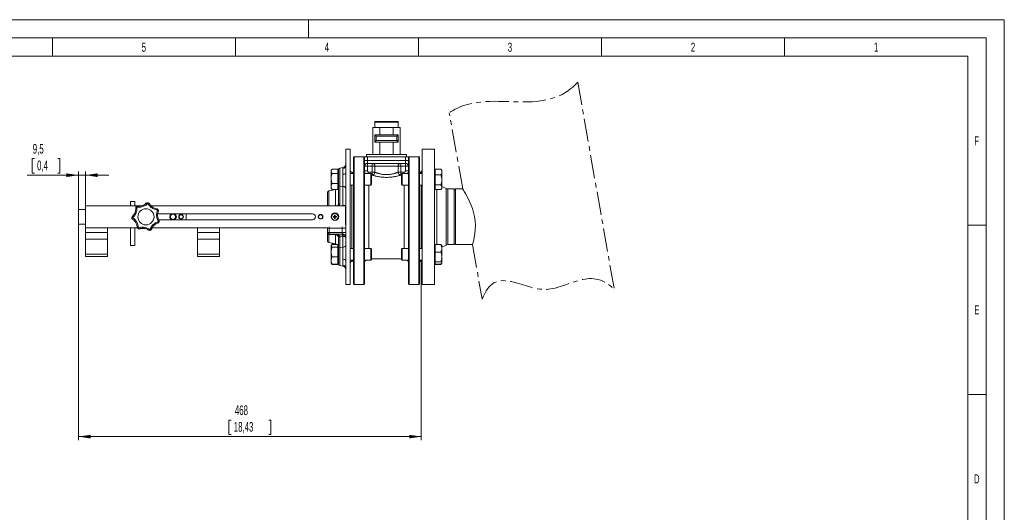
# Model space of a CAD drawing. Header units: millimetres. Extents: x 0 to 420, y 0 to 297.
# Tile 5 of 5: x 151 to 420, y 162 to 297. Entities that reach past the tile are written whole.
import ezdxf

# ---------------------------------------------------------------- set-up
doc = ezdxf.new("R2010")
doc.units = ezdxf.units.MM
doc.linetypes.add('CENTER', pattern=[10.16, 6.35, -1.27, 1.27, -1.27])
doc.styles.add('SLDTEXTSTYLE0', font='TXT', dxfattribs={"width": 0.638186})
doc.styles.add('SLDTEXTSTYLE1', font='TXT', dxfattribs={"width": 0.605})
doc.dimstyles.new('SLDDIMSTYLE2', dxfattribs={"dimtxt": 2.568319, "dimasz": 3.3, "dimexe": 0, "dimexo": 0.0625, "dimgap": 0.64208, "dimtad": 1, "dimdec": 1, "dimlfac": 5, "dimrnd": 1e-09, "dimzin": 12, "dimdsep": 46, "dimtxsty": 'SLDTEXTSTYLE1', "dimsah": 1, "dimcen": 0.09, "dimadec": 0, "dimazin": 3, "dimtfac": 1, "dimtdec": 1, "dimtofl": 0, "dimtmove": 0, "dimatfit": 3, "dimfxl": 0, "dimfrac": 2, "dimtolj": 1, "dimtzin": 12, "dimarcsym": 0})
doc.dimstyles.new('SLDDIMSTYLE3', dxfattribs={"dimtxt": 2.568319, "dimasz": 3.3, "dimexe": 0, "dimexo": 0.0625, "dimgap": 0.64208, "dimtad": 1, "dimdec": 1, "dimlfac": 5, "dimrnd": 1e-09, "dimzin": 12, "dimdsep": 46, "dimtxsty": 'SLDTEXTSTYLE1', "dimsah": 1, "dimcen": 0.09, "dimadec": 0, "dimazin": 3, "dimtfac": 1, "dimtdec": 1, "dimtmove": 0, "dimatfit": 0, "dimfxl": 0, "dimfrac": 2, "dimtolj": 1, "dimtzin": 12, "dimarcsym": 0})

# ---------------------------------------------------------------- blocks, each defined once
blk = doc.blocks.new('_D_3')
at = {"color": 7, "linetype": 'Continuous', "lineweight": 0}
for p, q in [((167.16, 241.16), (167.16, 182.12)), ((260.76, 230.66), (260.76, 182.12)), ((208.82, 187.66), (208.23, 187.66)), ((208.23, 187.66), (208.23, 183.71)), ((219.11, 187.66), (219.69, 187.66)), ((219.69, 187.66), (219.69, 183.71)), ((260.76, 183.12), (167.16, 183.12)), ((208.23, 183.71), (208.82, 183.71)), ((219.69, 183.71), (219.11, 183.71))]:
    blk.add_line(p, q, dxfattribs=at)
for points in [[(167.16, 183.12), (170.46, 182.62), (170.46, 183.62)], [(260.76, 183.12), (257.46, 183.62), (257.46, 182.62)]]:
    blk.add_solid(points, dxfattribs=at)
at = {"color": 7, "linetype": 'Continuous', "lineweight": 0, "char_height": 2.646, "attachment_point": 1, "style": 'SLDTEXTSTYLE1'}
for s, insert in [('468', (209.85, 191.65, 25.77)), ('18,43', (209.55, 187.12, 25.77))]:
    blk.add_mtext(s, dxfattribs=dict(at, insert=insert))
blk = doc.blocks.new('_D_4')
at = {"color": 7, "linetype": 'Continuous', "lineweight": 0}
for p, q in [((155.09, 259.07), (154.51, 259.07)), ((154.51, 259.07), (154.51, 255.12)), ((161.46, 259.07), (162.05, 259.07)), ((162.05, 259.07), (162.05, 255.12)), ((167.16, 245.16), (167.16, 255.53)), ((169.06, 246.16), (169.06, 255.53)), ((167.16, 254.53), (153.09, 254.53)), ((154.51, 255.12), (155.09, 255.12)), ((162.05, 255.12), (161.46, 255.12)), ((167.16, 254.53), (169.06, 254.53)), ((169.06, 254.53), (175.46, 254.53))]:
    blk.add_line(p, q, dxfattribs=at)
for points in [[(167.16, 254.53), (163.86, 255.03), (163.86, 254.03)], [(169.06, 254.53), (172.36, 254.03), (172.36, 255.03)]]:
    blk.add_solid(points, dxfattribs=at)
at = {"color": 7, "linetype": 'Continuous', "lineweight": 0, "char_height": 2.646, "attachment_point": 1, "style": 'SLDTEXTSTYLE1'}
for s, insert in [('9,5', (154.65, 263.06, 25.77)), ('0,4', (155.83, 258.53, 25.77))]:
    blk.add_mtext(s, dxfattribs=dict(at, insert=insert))

msp = doc.modelspace()

# ---------------------------------------------------------------- linework, layer by layer
at = {"color": 133, "linetype": 'Continuous', "lineweight": 0}
for p, q in [((420, 297), (0, 297)), ((230, 292), (230, 297)), ((420, 0), (420, 297)), ((415, 292), (5, 292)), ((160, 292), (160, 287)), ((210, 292), (210, 287)), ((260, 292), (260, 287)), ((310, 292), (310, 287)), ((360, 292), (360, 287)), ((415, 292), (415, 5)), ((160, 287), (110, 287)), ((210, 287), (160, 287)), ((260, 287), (210, 287)), ((310, 287), (260, 287)), ((360, 287), (310, 287)), ((410, 287), (360, 287)), ((410, 60.25), (410, 287)), ((415, 240.833), (410, 240.833)), ((415, 194.667), (410, 194.667))]:
    msp.add_line(p, q, dxfattribs=at)
at = {"color": 7, "linetype": 'CENTER', "lineweight": 0}
for p, q in [((303.482, 279.97), (313.457, 223.395)), ((272.075, 250.772), (268.406, 271.58)), ((274.758, 235.552), (277.389, 220.631))]:
    msp.add_line(p, q, dxfattribs=at)
at = {"color": 7, "linetype": 'Continuous', "lineweight": 15}
for p, q in [((248.061, 269.162), (254.461, 269.162)), ((248.061, 269.045), (248.061, 269.162)), ((248.061, 269.045), (248.061, 267.562)), ((254.461, 269.162), (254.461, 269.045)), ((254.461, 267.562), (254.461, 269.045)), ((247.566, 267.562), (247.566, 260.162)), ((247.566, 267.562), (249.413, 267.562)), ((249.413, 267.562), (249.413, 265.562)), ((249.413, 267.562), (253.108, 267.562)), ((253.108, 267.562), (253.108, 265.562)), ((253.108, 267.562), (254.956, 267.562)), ((254.956, 267.562), (254.956, 260.162)), ((248.061, 265.562), (254.461, 265.562)), ((248.061, 263.562), (248.061, 265.562)), ((254.461, 263.562), (248.061, 263.562)), ((249.413, 263.562), (249.413, 260.162)), ((253.108, 263.562), (253.108, 260.162)), ((254.461, 265.562), (254.461, 263.562)), ((241.361, 261.662), (240.161, 261.662)), ((240.161, 257.257), (240.161, 261.662)), ((241.361, 224.662), (241.361, 261.662)), ((264.361, 261.662), (260.961, 261.662)), ((260.961, 224.662), (260.961, 261.662)), ((264.361, 224.662), (264.361, 261.662)), ((242.261, 259.562), (242.261, 224.862)), ((242.461, 259.562), (245.061, 259.562)), ((245.261, 259.562), (245.261, 224.862)), ((245.261, 259.562), (246.061, 259.562)), ((245.761, 260.162), (245.761, 259.562)), ((245.761, 260.162), (256.761, 260.162)), ((246.061, 259.562), (256.461, 259.562)), ((256.461, 259.562), (257.261, 259.562)), ((256.761, 259.562), (256.761, 260.162)), ((257.261, 259.562), (257.261, 224.862)), ((257.461, 259.562), (260.061, 259.562)), ((260.261, 259.562), (260.261, 224.862)), ((236.3, 256.055), (236.161, 255.815)), ((236.161, 255.815), (236.161, 255.6)), ((236.161, 255.6), (236.161, 253.648)), ((238.001, 256.174), (236.375, 256.174)), ((238.001, 256.174), (238.001, 255.6)), ((238.161, 255.815), (238.001, 255.815)), ((238.001, 255.6), (238.001, 255.027)), ((238.161, 251.805), (238.161, 256.086)), ((239.352, 256.647), (238.485, 256.478)), ((240.161, 255.145), (240.161, 257.257)), ((256.461, 257.762), (246.061, 257.762)), ((260.961, 255.662), (260.761, 255.662)), ((260.761, 255.015), (260.761, 255.662)), ((264.521, 255.815), (264.361, 255.815)), ((264.521, 255.407), (264.521, 256.18)), ((264.521, 256.18), (266.147, 256.18)), ((266.205, 256.083), (266.147, 256.18)), ((266.361, 255.815), (266.204, 256.087)), ((266.361, 255.407), (266.361, 255.815)), ((236.161, 253.648), (236.161, 251.463)), ((238.001, 255.027), (236.375, 255.027)), ((238.001, 255.027), (238.001, 253.648)), ((238.001, 253.648), (238.001, 252.269)), ((240.161, 231.179), (240.161, 255.145)), ((242.261, 255.015), (241.361, 255.015)), ((241.761, 255.362), (241.761, 255.015)), ((242.261, 255.462), (241.814, 255.015)), ((246.941, 255.015), (245.261, 255.015)), ((247.161, 254.795), (246.941, 255.015)), ((246.941, 251.815), (246.941, 255.015)), ((247.161, 252.036), (247.161, 254.795)), ((255.581, 255.015), (255.361, 254.795)), ((255.361, 254.795), (255.361, 252.176)), ((257.261, 255.015), (255.581, 255.015)), ((255.581, 255.015), (255.581, 251.978)), ((260.708, 255.015), (260.261, 255.462)), ((260.961, 255.015), (260.261, 255.015)), ((264.521, 254.634), (264.521, 255.407)), ((264.521, 253.251), (264.521, 254.634)), ((264.521, 254.634), (266.147, 254.634)), ((264.521, 251.869), (264.521, 253.251)), ((266.361, 253.251), (266.361, 255.407)), ((266.361, 251.26), (266.361, 253.251)), ((237.352, 250.588), (235.485, 250.225)), ((236.161, 251.463), (236.161, 251.015)), ((236.161, 251.015), (236.3, 250.775)), ((236.307, 250.779), (236.375, 250.657)), ((238.001, 252.269), (236.375, 252.269)), ((238.001, 250.657), (236.375, 250.657)), ((238.001, 252.269), (238.001, 251.463)), ((238.001, 251.463), (238.001, 250.657)), ((238.001, 251.015), (238.161, 251.015)), ((238.161, 246.712), (238.161, 251.805)), ((241.361, 251.815), (242.261, 251.815)), ((241.761, 251.815), (241.761, 243.162)), ((245.261, 251.815), (246.941, 251.815)), ((246.941, 251.815), (247.161, 252.036)), ((255.361, 252.176), (255.361, 252.036)), ((255.361, 252.036), (255.581, 251.815)), ((255.581, 251.978), (255.581, 251.815)), ((255.581, 251.815), (257.261, 251.815)), ((260.261, 251.815), (260.961, 251.815)), ((260.761, 234.509), (260.761, 251.815)), ((264.361, 251.015), (264.521, 251.015)), ((264.521, 251.869), (266.147, 251.869)), ((264.521, 251.26), (264.521, 251.869)), ((264.521, 250.651), (264.521, 251.26)), ((264.521, 250.651), (266.147, 250.651)), ((266.204, 250.743), (266.361, 251.015)), ((267.519, 250.885), (266.361, 251.427)), ((266.361, 251.26), (266.361, 251.015)), ((269.761, 250.772), (268.028, 250.772)), ((270.061, 250.772), (269.761, 250.472)), ((269.761, 235.552), (269.761, 250.772)), ((272.075, 250.772), (270.061, 250.772)), ((270.061, 250.772), (270.061, 235.552)), ((235.161, 246.162), (235.161, 249.833)), ((167.161, 245.162), (167.161, 241.162)), ((167.161, 245.162), (169.061, 245.162)), ((184.37, 246.162), (169.061, 246.162)), ((169.061, 246.162), (169.061, 240.162)), ((181.361, 247.362), (182.561, 247.362)), ((181.361, 246.162), (181.361, 247.362)), ((182.561, 246.162), (182.561, 247.362)), ((240.061, 246.162), (186.941, 246.162)), ((238.113, 246.406), (238.161, 246.712)), ((240.061, 246.162), (240.061, 241.005)), ((231.061, 243.962), (188.768, 243.962)), ((189.033, 242.362), (231.061, 242.362)), ((196.561, 242.362), (196.561, 243.962)), ((236.981, 243.265), (236.723, 243.265)), ((236.723, 243.059), (236.981, 243.059)), ((236.964, 243.265), (236.964, 243.059)), ((237.058, 243.6), (237.058, 243.342)), ((237.264, 243.359), (237.058, 243.359)), ((237.058, 242.982), (237.058, 242.724)), ((237.058, 242.965), (237.264, 242.965)), ((237.264, 243.342), (237.264, 243.6)), ((237.264, 242.724), (237.264, 242.982)), ((237.599, 243.265), (237.341, 243.265)), ((237.341, 243.059), (237.599, 243.059)), ((237.358, 243.059), (237.358, 243.265)), ((241.761, 243.162), (241.761, 234.509)), ((167.161, 241.162), (169.061, 241.162)), ((175.061, 240.162), (169.061, 240.162)), ((169.061, 240.162), (169.061, 238.869)), ((183.239, 240.162), (169.061, 240.162)), ((175.061, 240.162), (175.061, 238.869)), ((181.361, 235.362), (181.361, 240.162)), ((182.561, 235.362), (182.561, 240.162)), ((235.229, 240.162), (187.208, 240.162)), ((205.661, 240.162), (199.661, 240.162)), ((199.661, 240.162), (199.661, 238.869)), ((205.661, 240.162), (205.661, 238.869)), ((235.161, 240.062), (235.161, 240.162)), ((235.161, 238.862), (235.161, 240.062)), ((169.061, 238.869), (169.061, 237.085)), ((169.061, 237.085), (169.061, 232.979)), ((175.061, 238.869), (175.061, 237.085)), ((175.061, 237.085), (175.061, 232.979)), ((199.661, 238.869), (199.661, 237.085)), ((199.661, 237.085), (199.661, 232.979)), ((205.661, 238.869), (205.661, 237.085)), ((205.661, 237.085), (205.661, 232.979)), ((235.161, 236.492), (235.161, 238.599)), ((239.161, 238.462), (235.561, 238.462)), ((238.161, 237.462), (238.137, 237.68)), ((238.161, 234.52), (238.161, 237.462)), ((181.361, 235.362), (182.561, 235.362)), ((235.485, 236.099), (237.352, 235.736)), ((236.208, 235.391), (236.161, 235.309)), ((236.161, 235.309), (236.161, 235.233)), ((236.161, 235.233), (236.161, 233.553)), ((236.375, 235.681), (236.208, 235.391)), ((236.283, 235.48), (236.375, 235.68)), ((237.539, 235.68), (236.375, 235.68)), ((238.001, 235.579), (236.375, 235.579)), ((238.001, 234.888), (236.375, 234.888)), ((238.001, 235.579), (238.001, 235.233)), ((238.161, 235.309), (238.001, 235.309)), ((238.001, 235.233), (238.001, 234.888)), ((238.001, 234.888), (238.001, 233.553)), ((238.161, 230.239), (238.161, 234.52)), ((242.261, 234.509), (241.361, 234.509)), ((246.941, 234.509), (245.261, 234.509)), ((247.161, 234.289), (246.941, 234.509)), ((246.941, 234.509), (246.941, 231.309)), ((247.161, 231.53), (247.161, 234.289)), ((255.581, 234.509), (255.361, 234.289)), ((255.361, 234.289), (255.361, 232.51)), ((257.261, 234.509), (255.581, 234.509)), ((255.581, 234.509), (255.581, 232.446)), ((260.961, 234.509), (260.261, 234.509)), ((264.521, 235.309), (264.361, 235.309)), ((264.521, 234.552), (264.521, 235.562)), ((264.521, 235.562), (266.147, 235.562)), ((264.521, 233.541), (264.521, 234.552)), ((266.361, 235.309), (266.321, 235.378)), ((266.361, 234.898), (267.519, 235.439)), ((266.361, 234.552), (266.361, 235.309)), ((266.361, 232.215), (266.361, 234.552)), ((268.028, 235.552), (269.761, 235.552)), ((269.761, 235.852), (270.061, 235.552)), ((270.061, 235.552), (274.766, 235.552)), ((169.061, 232.979), (169.061, 232.362)), ((175.061, 232.362), (169.061, 232.362)), ((175.061, 232.979), (175.061, 232.362)), ((199.661, 232.979), (199.661, 232.362)), ((205.661, 232.362), (199.661, 232.362)), ((205.661, 232.979), (205.661, 232.362)), ((236.161, 233.553), (236.161, 231.229)), ((238.001, 232.218), (236.375, 232.218)), ((238.001, 233.553), (238.001, 232.218)), ((238.001, 232.218), (238.001, 231.229)), ((241.361, 231.309), (242.261, 231.309)), ((241.761, 231.309), (241.761, 230.962)), ((241.814, 231.309), (242.261, 230.862)), ((245.261, 231.309), (246.941, 231.309)), ((246.941, 231.309), (247.161, 231.53)), ((247.161, 231.662), (255.361, 231.662)), ((255.361, 232.51), (255.361, 231.53)), ((255.361, 231.53), (255.581, 231.309)), ((255.581, 232.446), (255.581, 231.309)), ((255.581, 231.309), (257.261, 231.309)), ((260.261, 231.309), (260.961, 231.309)), ((260.261, 230.862), (260.708, 231.309)), ((260.761, 230.662), (260.761, 231.309)), ((264.521, 233.541), (266.147, 233.541)), ((264.521, 232.215), (264.521, 233.541)), ((264.521, 230.889), (264.521, 232.215)), ((266.361, 232.215), (266.361, 230.572)), ((236.161, 231.229), (236.161, 230.509)), ((236.161, 230.509), (236.208, 230.428)), ((236.208, 230.428), (236.375, 230.138)), ((236.375, 230.138), (236.282, 230.339)), ((238.001, 230.239), (236.375, 230.239)), ((238.001, 230.138), (236.375, 230.138)), ((238.001, 231.229), (238.001, 230.239)), ((238.001, 230.509), (238.161, 230.509)), ((238.001, 230.239), (238.001, 230.138)), ((238.485, 229.846), (239.352, 229.678)), ((240.161, 229.068), (240.161, 231.179)), ((240.161, 224.662), (240.161, 229.068)), ((260.761, 230.662), (260.961, 230.662)), ((264.361, 230.509), (264.521, 230.509)), ((264.521, 230.889), (266.147, 230.889)), ((264.521, 230.572), (264.521, 230.889)), ((264.521, 230.256), (264.521, 230.572)), ((264.521, 230.256), (266.147, 230.256)), ((264.521, 230.176), (264.521, 230.256)), ((264.521, 230.176), (266.147, 230.176)), ((266.147, 230.176), (266.259, 230.348)), ((266.17, 230.242), (266.147, 230.176)), ((266.321, 230.44), (266.361, 230.509)), ((266.361, 230.509), (266.361, 230.572)), ((240.161, 224.662), (241.361, 224.662)), ((242.461, 224.662), (245.061, 224.662)), ((257.461, 224.662), (260.061, 224.662)), ((260.961, 224.662), (264.361, 224.662))]:
    msp.add_line(p, q, dxfattribs=at)
at = {"color": 8, "linetype": 'Continuous', "lineweight": 0}
for p, q in [((254.461, 269.045), (248.061, 269.045)), ((254.061, 265.162), (248.461, 265.162)), ((248.461, 265.162), (248.461, 263.962)), ((248.461, 263.962), (254.061, 263.962)), ((254.061, 263.962), (254.061, 265.162)), ((242.461, 259.562), (242.461, 224.662)), ((245.061, 259.562), (245.061, 224.662)), ((246.061, 258.562), (245.261, 258.562)), ((246.061, 259.562), (246.061, 258.562)), ((246.061, 258.562), (246.061, 257.762)), ((246.061, 258.562), (256.461, 258.562)), ((256.461, 258.562), (256.461, 259.562)), ((256.461, 258.562), (256.461, 257.762)), ((256.461, 258.562), (257.261, 258.562)), ((257.461, 259.562), (257.461, 224.662)), ((260.061, 259.562), (260.061, 224.662)), ((238.485, 256.478), (238.485, 251.568)), ((239.352, 256.362), (239.352, 256.647)), ((245.261, 256.962), (246.061, 256.962)), ((245.261, 255.734), (246.061, 255.734)), ((246.061, 256.962), (246.061, 257.762)), ((246.061, 256.962), (246.061, 255.734)), ((247.356, 256.962), (246.061, 256.962)), ((247.356, 256.962), (247.356, 257.762)), ((247.356, 256.962), (248.082, 256.962)), ((247.356, 255.33), (247.356, 256.962)), ((254.44, 256.962), (248.082, 256.962)), ((248.082, 256.962), (248.082, 255.33)), ((254.44, 255.33), (254.44, 256.962)), ((254.44, 256.962), (255.166, 256.962)), ((255.166, 257.762), (255.166, 256.962)), ((256.461, 256.962), (255.166, 256.962)), ((255.166, 256.962), (255.166, 255.33)), ((256.461, 257.762), (256.461, 256.962)), ((256.461, 255.734), (256.461, 256.962)), ((256.461, 256.962), (257.261, 256.962)), ((256.461, 255.734), (257.261, 255.734)), ((239.352, 251.466), (239.352, 254.742)), ((246.461, 255.015), (246.461, 255.33)), ((246.461, 255.33), (247.356, 255.33)), ((247.356, 254.538), (247.161, 254.538)), ((247.356, 254.538), (247.356, 255.33)), ((247.356, 255.33), (248.082, 255.33)), ((254.44, 255.33), (255.166, 255.33)), ((255.166, 255.33), (255.166, 254.538)), ((255.166, 255.33), (256.061, 255.33)), ((255.361, 254.538), (255.166, 254.538)), ((256.061, 255.33), (256.061, 255.015)), ((235.485, 250.225), (235.485, 246.162)), ((237.352, 246.162), (237.352, 250.588)), ((239.352, 251.466), (238.485, 251.568)), ((238.485, 251.568), (238.485, 246.615)), ((239.352, 246.206), (239.352, 251.466)), ((246.461, 251.815), (246.461, 234.509)), ((256.061, 251.815), (256.061, 234.509)), ((265.053, 250.651), (265.053, 235.562)), ((267.519, 235.439), (267.519, 250.885)), ((268.028, 250.772), (268.028, 235.552)), ((238.417, 246.198), (238.385, 246.162)), ((238.485, 246.615), (238.417, 246.198)), ((239.259, 246.199), (239.352, 246.206)), ((239.261, 246.162), (239.259, 246.199)), ((239.352, 246.206), (239.36, 246.162)), ((240.061, 245.325), (240.161, 245.325)), ((235.161, 240.062), (235.561, 240.062)), ((235.561, 240.409), (235.561, 240.062)), ((235.561, 240.062), (235.561, 238.862)), ((239.161, 240.062), (235.561, 240.062)), ((239.161, 240.062), (239.161, 240.409)), ((239.161, 238.862), (239.161, 240.062)), ((239.161, 240.062), (240.161, 240.062)), ((175.061, 238.869), (169.061, 238.869)), ((175.061, 237.085), (169.061, 237.085)), ((205.661, 238.869), (199.661, 238.869)), ((205.661, 237.085), (199.661, 237.085)), ((235.161, 238.862), (235.561, 238.862)), ((235.485, 238.331), (235.485, 236.099)), ((235.561, 238.862), (235.561, 238.462)), ((235.561, 238.862), (239.161, 238.862)), ((237.352, 238.308), (237.237, 238.319)), ((237.352, 235.736), (237.352, 238.308)), ((238.451, 237.914), (238.485, 237.618)), ((238.485, 237.618), (238.485, 234.757)), ((239.161, 238.462), (239.161, 238.862)), ((239.161, 238.862), (240.161, 238.862)), ((239.352, 237.901), (239.237, 237.913)), ((239.352, 234.858), (239.352, 237.901)), ((239.352, 234.858), (238.485, 234.757)), ((238.485, 234.757), (238.485, 229.846)), ((239.352, 231.582), (239.352, 234.858)), ((175.061, 232.979), (169.061, 232.979)), ((205.661, 232.979), (199.661, 232.979)), ((239.352, 229.678), (239.352, 229.963))]:
    msp.add_line(p, q, dxfattribs=at)
at = {"color": 7, "linetype": 'Continuous', "lineweight": 15, "flags": 128}
for points in [[(248.061, 265.562), (248.069, 265.555), (248.091, 265.532), (248.128, 265.495), (248.178, 265.445), (248.239, 265.385), (248.308, 265.315), (248.383, 265.24), (248.461, 265.162)], [(248.461, 263.962), (248.383, 263.884), (248.308, 263.809), (248.239, 263.74), (248.178, 263.679), (248.128, 263.63), (248.091, 263.593), (248.069, 263.57), (248.061, 263.562)], [(254.461, 265.562), (254.453, 265.555), (254.43, 265.532), (254.394, 265.495), (254.344, 265.445), (254.283, 265.385), (254.214, 265.315), (254.139, 265.24), (254.061, 265.162)], [(254.061, 263.962), (254.139, 263.884), (254.214, 263.809), (254.283, 263.74), (254.344, 263.679), (254.394, 263.63), (254.43, 263.593), (254.453, 263.57), (254.461, 263.562)], [(237.57, 250.657), (237.517, 250.635), (237.352, 250.588)], [(274.766, 235.579), (274.77, 235.591), (274.832, 235.81), (274.945, 236.23), (275.089, 236.824), (275.25, 237.606), (275.398, 238.548), (275.503, 239.657), (275.529, 240.808), (275.457, 242.062), (275.298, 243.201), (275.045, 244.356), (274.723, 245.444), (274.339, 246.49), (273.879, 247.548), (273.401, 248.511), (272.92, 249.386), (272.698, 249.767), (272.501, 250.094), (272.265, 250.474), (272.116, 250.708), (272.075, 250.772), (272.075, 250.772)], [(186.705, 246.303), (186.728, 246.281), (186.859, 246.162)], [(187.306, 240.162), (187.295, 240.14), (187.17, 239.845)], [(235.161, 240.062), (235.169, 240.14), (235.174, 240.162)]]:
    msp.add_lwpolyline(points, dxfattribs=at)
at = {"color": 8, "linetype": 'Continuous', "lineweight": 0, "flags": 128}
for points in [[(240.161, 255.145), (240.146, 255.075), (240.102, 255.007), (240.03, 254.942), (239.933, 254.884), (239.812, 254.834), (239.672, 254.792), (239.517, 254.762), (239.352, 254.742)], [(240.161, 250.874), (240.146, 250.978), (240.102, 251.078), (240.03, 251.172), (239.933, 251.258), (239.812, 251.332), (239.672, 251.393), (239.517, 251.438), (239.352, 251.466)], [(183.084, 245.711), (183.021, 245.702), (182.963, 245.69), (182.91, 245.676), (182.866, 245.66), (182.83, 245.643), (182.804, 245.624), (182.788, 245.606), (182.784, 245.587)], [(183.201, 245.82), (183.215, 245.882), (183.231, 245.939), (183.249, 245.99), (183.268, 246.034), (183.288, 246.068), (183.308, 246.093), (183.328, 246.107), (183.347, 246.11)], [(185.627, 246.771), (185.598, 246.801), (185.572, 246.827), (185.556, 246.844), (185.551, 246.849)], [(185.725, 246.845), (185.742, 246.854), (185.767, 246.853), (185.797, 246.844), (185.833, 246.827), (185.873, 246.802), (185.917, 246.77), (185.963, 246.731), (186.009, 246.688)], [(186.485, 246.731), (186.471, 246.744), (186.448, 246.751), (186.416, 246.751), (186.376, 246.745), (186.33, 246.733), (186.279, 246.715), (186.225, 246.692), (186.167, 246.664)], [(188.543, 245.33), (188.56, 245.322), (188.575, 245.303), (188.587, 245.273), (188.596, 245.234), (188.601, 245.187), (188.603, 245.133), (188.602, 245.073), (188.597, 245.01)], [(188.928, 244.665), (188.929, 244.684), (188.919, 244.707), (188.9, 244.732), (188.871, 244.759), (188.833, 244.787), (188.787, 244.816), (188.734, 244.844), (188.677, 244.871)], [(238.417, 246.198), (238.351, 246.223), (238.289, 246.251), (238.234, 246.279), (238.188, 246.308), (238.151, 246.336), (238.126, 246.362), (238.113, 246.386), (238.113, 246.406)], [(238.417, 246.198), (238.945, 246.198), (239.259, 246.199)], [(182.012, 242.974), (181.972, 243.024), (181.937, 243.072), (181.908, 243.118), (181.886, 243.16), (181.872, 243.197), (181.865, 243.228), (181.866, 243.252), (181.876, 243.269)], [(182.024, 242.815), (181.992, 242.76), (181.965, 242.707), (181.943, 242.657), (181.928, 242.612), (181.919, 242.573), (181.917, 242.542), (181.922, 242.518), (181.934, 242.503)], [(189.115, 242.183), (189.119, 242.164), (189.113, 242.14), (189.098, 242.113), (189.073, 242.081), (189.04, 242.048), (188.999, 242.012), (188.951, 241.976), (188.898, 241.941)], [(183.495, 240.27), (183.432, 240.27), (183.372, 240.273), (183.318, 240.279), (183.272, 240.288), (183.234, 240.3), (183.205, 240.314), (183.187, 240.33), (183.18, 240.348)], [(183.627, 240.18), (183.65, 240.121), (183.675, 240.067), (183.7, 240.019), (183.726, 239.979), (183.751, 239.948), (183.774, 239.926), (183.796, 239.915), (183.815, 239.915)], [(183.971, 239.836), (183.968, 239.843), (183.961, 239.865), (183.949, 239.9), (183.936, 239.938)], [(186.534, 239.744), (186.495, 239.694), (186.455, 239.649), (186.417, 239.611), (186.381, 239.58), (186.348, 239.558), (186.319, 239.544), (186.295, 239.54), (186.277, 239.546)], [(187.011, 239.773), (186.999, 239.758), (186.977, 239.748), (186.945, 239.743), (186.906, 239.743), (186.858, 239.748), (186.805, 239.758), (186.748, 239.772), (186.687, 239.791)], [(187.17, 239.845), (187.163, 239.848), (187.141, 239.855), (187.107, 239.868), (187.069, 239.881)], [(188.835, 241.467), (188.851, 241.478), (188.862, 241.499), (188.87, 241.53), (188.873, 241.57), (188.871, 241.617), (188.865, 241.671), (188.854, 241.73), (188.84, 241.792)], [(237.237, 238.319), (237.23, 238.351), (237.222, 238.379), (237.213, 238.404), (237.203, 238.425), (237.193, 238.441), (237.183, 238.453), (237.172, 238.46), (237.161, 238.462)], [(238.451, 237.914), (238.382, 237.893), (238.318, 237.868), (238.262, 237.839), (238.214, 237.808), (238.176, 237.775), (238.15, 237.742), (238.137, 237.71), (238.137, 237.68)], [(238.485, 237.618), (238.418, 237.611), (238.356, 237.599), (238.3, 237.583), (238.252, 237.563), (238.213, 237.541), (238.184, 237.516), (238.167, 237.49), (238.161, 237.462)], [(239.352, 234.858), (239.517, 234.887), (239.672, 234.932), (239.812, 234.992), (239.933, 235.067), (240.03, 235.152), (240.102, 235.246), (240.146, 235.347), (240.161, 235.45)], [(239.352, 231.582), (239.517, 231.563), (239.672, 231.532), (239.812, 231.491), (239.933, 231.44), (240.03, 231.382), (240.102, 231.318), (240.146, 231.25), (240.161, 231.179)]]:
    msp.add_lwpolyline(points, dxfattribs=at)
at = {"color": 7, "linetype": 'Continuous', "lineweight": 15}
for centre, radius in [((185.561, 243.162), 2.2), ((192.961, 243.162), 0.8), ((192.961, 243.162), 0.714), ((195.161, 243.162), 0.65), ((195.161, 243.162), 0.55), ((233.261, 243.162), 0.65), ((233.261, 243.162), 0.55), ((237.161, 243.162), 1.04), ((237.161, 243.162), 1), ((237.161, 243.162), 0.95)]:
    msp.add_circle(centre, radius, dxfattribs=at)
at = {"color": 8, "linetype": 'Continuous', "lineweight": 0}
msp.add_circle((237.161, 243.162), 0.911, dxfattribs=at)
at = {"color": 7, "linetype": 'Continuous', "lineweight": 15}
for centre, radius, start, end in [((238.561, 256.086), 0.4, 101, 180), ((239.161, 257.628), 1, 281, 0), ((241.761, 255.762), 0.4, 180, 270), ((246.061, 256.962), 0.8, 90, 180), ((256.461, 256.962), 0.8, 0, 90), ((235.561, 249.833), 0.4, 101, 180), ((268.028, 251.972), 1.2, 244.937, 270), ((183.451, 248.992), 3, 289.37707, 314.40591), ((185.9, 246.492), 0.5, 76.49356, 134.40591), ((192.961, 243.162), 0.9, 117.26604, 242.73396), ((192.961, 243.162), 0.9, 0, 62.73396), ((192.961, 243.162), 0.9, 297.26604, 0), ((231.061, 243.162), 0.8, 270, 90), ((240.243, 243.162), 3.522, 178.3241, 181.6759), ((237.161, 243.162), 0.208, 119.74942, 150.25058), ((237.161, 243.162), 0.208, 209.74942, 240.25058), ((237.161, 243.162), 0.17, 142.7589, 217.2411), ((237.161, 243.162), 0.17, 127.2411, 142.7589), ((237.161, 243.162), 0.17, 217.2411, 232.7589), ((237.161, 240.08), 3.522, 88.32395, 91.67605), ((237.161, 243.162), 0.17, 52.7589, 127.2411), ((237.161, 243.162), 0.17, 232.7589, 307.2411), ((237.161, 246.244), 3.522, 268.32395, 271.67605), ((237.161, 243.162), 0.208, 29.74942, 60.25058), ((237.161, 243.162), 0.17, 37.2411, 52.7589), ((237.161, 243.162), 0.208, 299.74942, 330.25058), ((237.161, 243.162), 0.17, 307.2411, 322.7589), ((237.161, 243.162), 0.17, 322.7589, 37.2411), ((234.077, 243.162), 3.523, 358.32465, 1.67535), ((183.81, 240.31), 0.5, 230.77927, 288.69162), ((184.932, 236.994), 3, 81.76276, 108.69162), ((186.7, 240.015), 0.5, 282.20784, 340.1202), ((239.161, 241.462), 1, 334.15807, 0), ((235.561, 238.862), 0.4, 180, 270), ((239.161, 237.462), 1, 0, 90), ((235.561, 236.492), 0.4, 180, 259), ((237.161, 234.755), 1, 55.50317, 79), ((268.028, 234.352), 1.2, 90, 115.063), ((246.461, 230.462), 1.2, 135.10635, 180), ((256.061, 230.462), 1.2, 0, 44.89365), ((238.561, 230.239), 0.4, 180, 259), ((239.161, 228.696), 1, 0, 79), ((241.761, 230.562), 0.4, 90, 180), ((242.461, 224.862), 0.2, 180, 270), ((245.061, 224.862), 0.2, 270, 0), ((257.461, 224.862), 0.2, 180, 270), ((260.061, 224.862), 0.2, 270, 0)]:
    msp.add_arc(centre, radius, start, end, dxfattribs=at)
at = {"color": 8, "linetype": 'Continuous', "lineweight": 0}
for centre, radius, start, end in [((239.223, 257.291), 0.939, 277.88123, 357.88735), ((247.317, 256.997), 0.766, 357.37742, 87.11205), ((255.205, 256.997), 0.766, 92.88795, 182.62258), ((247.262, 255.354), 0.821, 276.55668, 358.33621), ((255.26, 255.354), 0.821, 181.66379, 263.44332), ((238.467, 251.884), 0.316, 194.45658, 273.16158), ((238.423, 246.996), 0.386, 227.29835, 279.24751), ((235.483, 238.658), 0.327, 190.2603, 270.36628), ((237.095, 238.376), 0.265, 345.15692, 14.84308), ((238.463, 238.085), 0.793, 347.43498, 28.38128), ((238.803, 238.173), 0.612, 333.6827, 26.3173), ((238.467, 234.441), 0.316, 86.83842, 165.54342), ((239.223, 229.033), 0.939, 2.11265, 82.11877)]:
    msp.add_arc(centre, radius, start, end, dxfattribs=at)
msp.add_ellipse((239.161, 241.462), major_axis=(1, 0), ratio=0.6, start_param=5.8321585, end_param=6.2831853, dxfattribs=at)
at = {"color": 5, "linetype": 'CENTER', "lineweight": 0}
msp.add_open_spline([(303.482, 279.97), (293.998, 269.352), (279.362, 279.009), (268.406, 271.58)], degree=3, dxfattribs=at)
at = {"color": 7, "linetype": 'Continuous', "lineweight": 15}
for points, knots in [([(242.261, 259.562), (242.261, 259.562), (242.264, 259.562), (242.275, 259.562), (242.284, 259.562), (242.304, 259.562), (242.312, 259.562), (242.33, 259.562), (242.341, 259.562), (242.367, 259.562), (242.381, 259.562), (242.418, 259.562), (242.439, 259.562), (242.461, 259.562)], [0, 0, 0, 0, 0.25, 0.25, 0.5, 0.5, 0.625, 0.625, 0.75, 0.75, 0.875, 0.875, 1, 1, 1, 1]), ([(245.061, 259.562), (245.083, 259.562), (245.105, 259.562), (245.141, 259.562), (245.156, 259.562), (245.181, 259.562), (245.192, 259.562), (245.21, 259.562), (245.218, 259.562), (245.238, 259.562), (245.247, 259.562), (245.258, 259.562), (245.261, 259.562), (245.261, 259.562)], [0, 0, 0, 0, 0.125, 0.125, 0.25, 0.25, 0.375, 0.375, 0.5, 0.5, 0.75, 0.75, 1, 1, 1, 1]), ([(257.261, 259.562), (257.261, 259.562), (257.264, 259.562), (257.275, 259.562), (257.284, 259.562), (257.311, 259.562), (257.328, 259.562), (257.367, 259.562), (257.382, 259.562), (257.418, 259.562), (257.439, 259.562), (257.461, 259.562)], [0, 0, 0, 0, 0.25, 0.25, 0.5, 0.5, 0.75, 0.75, 0.875, 0.875, 1, 1, 1, 1]), ([(260.061, 259.562), (260.083, 259.562), (260.104, 259.562), (260.14, 259.562), (260.155, 259.562), (260.194, 259.562), (260.211, 259.562), (260.238, 259.562), (260.247, 259.562), (260.258, 259.562), (260.261, 259.562), (260.261, 259.562)], [0, 0, 0, 0, 0.125, 0.125, 0.25, 0.25, 0.5, 0.5, 0.75, 0.75, 1, 1, 1, 1]), ([(236.161, 255.6), (236.161, 255.614), (236.163, 255.717), (236.21, 255.911), (236.32, 256.085), (236.375, 256.174)], [0, 0, 0, 0, 0.0700985, 0.5307887, 1, 1, 1, 1]), ([(236.375, 255.027), (236.315, 255.12), (236.194, 255.308), (236.172, 255.502), (236.161, 255.6)], [0, 0, 0, 0, 0.49545844, 1, 1, 1, 1]), ([(266.147, 256.18), (266.206, 256.055), (266.327, 255.801), (266.35, 255.539), (266.361, 255.407)], [0, 0, 0, 0, 0.4954579, 1, 1, 1, 1]), ([(236.161, 253.648), (236.161, 253.681), (236.163, 253.929), (236.21, 254.395), (236.32, 254.815), (236.375, 255.027)], [0, 0, 0, 0, 0.0700981, 0.5307887, 1, 1, 1, 1]), ([(236.375, 252.269), (236.315, 252.493), (236.194, 252.945), (236.172, 253.413), (236.161, 253.648)], [0, 0, 0, 0, 0.49545819, 1, 1, 1, 1]), ([(266.361, 255.407), (266.361, 255.389), (266.359, 255.25), (266.312, 254.988), (266.202, 254.752), (266.147, 254.634)], [0, 0, 0, 0, 0.07009836, 0.53078865, 1, 1, 1, 1]), ([(266.147, 254.634), (266.206, 254.409), (266.327, 253.956), (266.35, 253.488), (266.361, 253.251)], [0, 0, 0, 0, 0.495458, 1, 1, 1, 1]), ([(266.361, 253.251), (266.361, 253.218), (266.359, 252.97), (266.312, 252.502), (266.202, 252.081), (266.147, 251.869)], [0, 0, 0, 0, 0.0700981, 0.5307889, 1, 1, 1, 1]), ([(236.161, 251.463), (236.168, 251.57), (236.183, 251.785), (236.274, 252.054), (236.349, 252.214), (236.375, 252.269)], [0, 0, 0, 0, 0.3913671, 0.7886362, 1, 1, 1, 1]), ([(236.375, 250.657), (236.288, 250.861), (236.174, 251.127), (236.163, 251.4), (236.161, 251.463)], [0, 0, 0, 0, 0.7676326, 1, 1, 1, 1]), ([(266.147, 251.869), (266.173, 251.827), (266.248, 251.707), (266.339, 251.504), (266.353, 251.341), (266.361, 251.26)], [0, 0, 0, 0, 0.2113641, 0.6030803, 1, 1, 1, 1]), ([(266.361, 251.26), (266.359, 251.212), (266.348, 251.006), (266.234, 250.805), (266.147, 250.651)], [0, 0, 0, 0, 0.2323675, 1, 1, 1, 1]), ([(181.876, 243.269), (181.97, 243.368), (182.162, 243.569), (182.398, 243.925), (182.588, 244.317), (182.717, 244.731), (182.79, 245.162), (182.786, 245.444), (182.784, 245.587)], [0, 0, 0, 0, 0.1635929, 0.3319695, 0.4947507, 0.6629663, 0.8288775, 1, 1, 1, 1]), ([(182.784, 245.587), (182.786, 245.642), (182.79, 245.754), (182.866, 245.905), (182.98, 246.023), (183.124, 246.097), (183.251, 246.119), (183.325, 246.112), (183.347, 246.11)], [0, 0, 0, 0, 0.1879552, 0.3797888, 0.5654304, 0.74497, 0.9241442, 1, 1, 1, 1]), ([(183.347, 246.11), (183.483, 246.098), (183.759, 246.073), (184.185, 246.111), (184.61, 246.207), (185.014, 246.364), (185.397, 246.576), (185.614, 246.755), (185.725, 246.845)], [0, 0, 0, 0, 0.163593, 0.3319691, 0.4947506, 0.6629655, 0.8288775, 1, 1, 1, 1]), ([(185.725, 246.845), (185.77, 246.878), (185.86, 246.944), (186.025, 246.98), (186.189, 246.964), (186.335, 246.897), (186.432, 246.812), (186.473, 246.75), (186.485, 246.731)], [0, 0, 0, 0, 0.1879544, 0.3797891, 0.5654323, 0.7449678, 0.9241475, 1, 1, 1, 1]), ([(186.485, 246.731), (186.561, 246.617), (186.714, 246.386), (187.009, 246.076), (187.348, 245.804), (187.723, 245.586), (188.127, 245.419), (188.403, 245.36), (188.543, 245.33)], [0, 0, 0, 0, 0.1635941, 0.3319691, 0.4947508, 0.6629669, 0.8288788, 1, 1, 1, 1]), ([(188.543, 245.33), (188.596, 245.316), (188.704, 245.287), (188.835, 245.18), (188.924, 245.042), (188.964, 244.886), (188.957, 244.757), (188.934, 244.686), (188.928, 244.665)], [0, 0, 0, 0, 0.1879582, 0.3797878, 0.56543, 0.7449691, 0.9241488, 1, 1, 1, 1]), ([(237.991, 246.162), (238.003, 246.179), (238.026, 246.207), (238.069, 246.29), (238.094, 246.355), (238.113, 246.406)], [0, 0, 0, 0, 0.227684, 0.3953465, 1, 1, 1, 1]), ([(181.934, 242.503), (181.892, 242.539), (181.808, 242.612), (181.736, 242.765), (181.715, 242.928), (181.747, 243.086), (181.809, 243.199), (181.86, 243.253), (181.876, 243.269)], [0, 0, 0, 0, 0.1879562, 0.3797876, 0.5654279, 0.7449687, 0.9241467, 1, 1, 1, 1]), ([(183.18, 240.348), (183.161, 240.483), (183.124, 240.758), (182.993, 241.165), (182.805, 241.558), (182.561, 241.917), (182.269, 242.242), (182.047, 242.415), (181.934, 242.503)], [0, 0, 0, 0, 0.16359292, 0.33196885, 0.4947503, 0.66296546, 0.82887647, 1, 1, 1, 1]), ([(188.928, 244.665), (188.886, 244.535), (188.8, 244.271), (188.741, 243.847), (188.74, 243.412), (188.804, 242.983), (188.926, 242.563), (189.051, 242.311), (189.115, 242.183)], [0, 0, 0, 0, 0.1635932, 0.3319693, 0.4947507, 0.6629666, 0.8288771, 1, 1, 1, 1]), ([(189.115, 242.183), (189.137, 242.132), (189.181, 242.03), (189.179, 241.86), (189.127, 241.704), (189.03, 241.576), (188.925, 241.501), (188.856, 241.475), (188.835, 241.467)], [0, 0, 0, 0, 0.1879562, 0.379789, 0.5654289, 0.7449671, 0.9241458, 1, 1, 1, 1]), ([(183.815, 239.915), (183.761, 239.905), (183.651, 239.885), (183.487, 239.924), (183.346, 240.01), (183.242, 240.133), (183.193, 240.252), (183.183, 240.326), (183.18, 240.348)], [0, 0, 0, 0, 0.1879554, 0.3797912, 0.5654291, 0.7449681, 0.9241477, 1, 1, 1, 1]), ([(186.277, 239.546), (186.159, 239.616), (185.921, 239.758), (185.521, 239.909), (185.097, 240.007), (184.664, 240.041), (184.228, 240.015), (183.954, 239.949), (183.815, 239.915)], [0, 0, 0, 0, 0.1635929, 0.33197, 0.4947503, 0.6629668, 0.8288789, 1, 1, 1, 1]), ([(187.011, 239.773), (186.985, 239.724), (186.933, 239.626), (186.799, 239.521), (186.645, 239.465), (186.484, 239.461), (186.36, 239.496), (186.296, 239.534), (186.277, 239.546)], [0, 0, 0, 0, 0.1879551, 0.3797918, 0.5654252, 0.7449697, 0.924147, 1, 1, 1, 1]), ([(188.835, 241.467), (188.707, 241.419), (188.447, 241.321), (188.079, 241.103), (187.738, 240.832), (187.442, 240.515), (187.19, 240.158), (187.071, 239.902), (187.011, 239.773)], [0, 0, 0, 0, 0.1635918, 0.3319686, 0.4947503, 0.6629658, 0.8288779, 1, 1, 1, 1]), ([(235.161, 238.599), (235.161, 238.615), (235.161, 238.698), (235.161, 238.826), (235.161, 238.85), (235.161, 238.862)], [0, 0, 0, 0, 0.094472, 0.5138741, 1, 1, 1, 1]), ([(238.137, 237.68), (238.124, 237.729), (238.108, 237.789), (238.056, 237.913), (237.978, 238.053), (237.808, 238.24), (237.552, 238.403), (237.321, 238.458), (237.182, 238.462), (237.162, 238.462), (237.161, 238.462)], [0, 0, 0, 0, 0.1106963, 0.1379384, 0.2706037, 0.4186551, 0.6504181, 0.9498771, 0.9980827, 1, 1, 1, 1]), ([(236.161, 235.233), (236.161, 235.242), (236.163, 235.304), (236.21, 235.421), (236.32, 235.526), (236.375, 235.579)], [0, 0, 0, 0, 0.0700982, 0.5307886, 1, 1, 1, 1]), ([(236.375, 234.888), (236.315, 234.944), (236.194, 235.057), (236.172, 235.174), (236.161, 235.233)], [0, 0, 0, 0, 0.4954579, 1, 1, 1, 1]), ([(236.161, 233.553), (236.168, 233.73), (236.183, 234.086), (236.274, 234.531), (236.349, 234.796), (236.375, 234.888)], [0, 0, 0, 0, 0.39136768, 0.78863605, 1, 1, 1, 1]), ([(266.147, 235.562), (266.206, 235.398), (266.327, 235.067), (266.35, 234.724), (266.361, 234.552)], [0, 0, 0, 0, 0.4954583, 1, 1, 1, 1]), ([(266.314, 235.374), (266.309, 235.388), (266.285, 235.452), (266.207, 235.514), (266.147, 235.562)], [0, 0, 0, 0, 0.215771, 1, 1, 1, 1]), ([(266.361, 234.552), (266.361, 234.528), (266.359, 234.346), (266.312, 234.004), (266.202, 233.697), (266.147, 233.541)], [0, 0, 0, 0, 0.0700989, 0.5307888, 1, 1, 1, 1]), ([(236.375, 232.218), (236.288, 232.556), (236.174, 232.996), (236.163, 233.448), (236.161, 233.553)], [0, 0, 0, 0, 0.7676332, 1, 1, 1, 1]), ([(236.161, 231.229), (236.161, 231.252), (236.163, 231.43), (236.21, 231.765), (236.32, 232.066), (236.375, 232.218)], [0, 0, 0, 0, 0.0700989, 0.5307888, 1, 1, 1, 1]), ([(266.147, 233.541), (266.173, 233.45), (266.248, 233.189), (266.339, 232.747), (266.353, 232.393), (266.361, 232.215)], [0, 0, 0, 0, 0.2113649, 0.6030801, 1, 1, 1, 1]), ([(266.361, 232.215), (266.359, 232.111), (266.348, 231.662), (266.234, 231.224), (266.147, 230.889)], [0, 0, 0, 0, 0.23236698, 1, 1, 1, 1]), ([(236.375, 230.239), (236.315, 230.4), (236.194, 230.724), (236.172, 231.06), (236.161, 231.229)], [0, 0, 0, 0, 0.4954581, 1, 1, 1, 1]), ([(236.213, 230.431), (236.217, 230.42), (236.24, 230.355), (236.314, 230.292), (236.375, 230.239)], [0, 0, 0, 0, 0.1597309, 1, 1, 1, 1]), ([(266.147, 230.889), (266.206, 230.837), (266.327, 230.734), (266.35, 230.627), (266.361, 230.572)], [0, 0, 0, 0, 0.495458, 1, 1, 1, 1]), ([(266.361, 230.572), (266.361, 230.565), (266.359, 230.508), (266.312, 230.401), (266.202, 230.305), (266.147, 230.256)], [0, 0, 0, 0, 0.0700987, 0.5307887, 1, 1, 1, 1])]:
    msp.add_open_spline(points, degree=3, knots=knots, dxfattribs=at)
at = {"color": 8, "linetype": 'Continuous', "lineweight": 0}
for points, knots in [([(239.352, 254.742), (239.36, 254.994), (239.372, 255.401), (239.378, 255.86), (239.359, 256.158), (239.354, 256.3), (239.352, 256.362)], [0, 0, 0, 0, 0.36381115, 0.58893607, 0.8210556, 1, 1, 1, 1]), ([(245.518, 255.015), (245.494, 255.04), (245.378, 255.161), (245.286, 255.418), (245.268, 255.643), (245.261, 255.734)], [0, 0, 0, 0, 0.1304156, 0.6451801, 1, 1, 1, 1]), ([(246.061, 255.734), (246.061, 255.681), (246.071, 255.628), (246.111, 255.531), (246.141, 255.486), (246.196, 255.43), (246.216, 255.413), (246.26, 255.384), (246.283, 255.371), (246.331, 255.351), (246.357, 255.343), (246.408, 255.333), (246.434, 255.33), (246.461, 255.33)], [0, 0, 0, 0, 0.25, 0.25, 0.5, 0.5, 0.625, 0.625, 0.75, 0.75, 0.875, 0.875, 1, 1, 1, 1]), ([(256.061, 255.33), (256.114, 255.33), (256.167, 255.341), (256.239, 255.371), (256.263, 255.384), (256.306, 255.414), (256.326, 255.43), (256.363, 255.468), (256.38, 255.489), (256.409, 255.533), (256.421, 255.556), (256.441, 255.604), (256.448, 255.63), (256.458, 255.681), (256.461, 255.708), (256.461, 255.734)], [0, 0, 0, 0, 0.25, 0.25, 0.375, 0.375, 0.5, 0.5, 0.625, 0.625, 0.75, 0.75, 0.875, 0.875, 1, 1, 1, 1]), ([(257.261, 255.734), (257.249, 255.597), (257.227, 255.336), (257.082, 255.119), (257.012, 255.015)], [0, 0, 0, 0, 0.5248848, 1, 1, 1, 1]), ([(255.166, 254.538), (255.077, 254.512), (254.975, 254.482), (254.748, 254.419), (254.622, 254.385), (254.347, 254.316), (254.201, 254.281), (253.891, 254.213), (253.728, 254.18), (253.471, 254.133), (253.382, 254.117), (253.203, 254.088), (253.112, 254.074), (252.836, 254.036), (252.648, 254.013), (252.263, 253.976), (252.066, 253.961), (251.664, 253.942), (251.463, 253.937), (251.062, 253.937), (250.861, 253.942), (250.561, 253.956), (250.46, 253.962), (250.262, 253.977), (250.165, 253.985), (249.875, 254.013), (249.686, 254.035), (249.317, 254.087), (249.137, 254.117), (248.794, 254.18), (248.63, 254.213), (248.398, 254.264), (248.322, 254.281), (248.176, 254.316), (248.104, 254.333), (247.899, 254.385), (247.774, 254.419), (247.547, 254.482), (247.445, 254.512), (247.356, 254.538)], [0, 0, 0, 0, 0.0625, 0.0625, 0.125, 0.125, 0.1875, 0.1875, 0.25, 0.25, 0.28125, 0.28125, 0.3125, 0.3125, 0.375, 0.375, 0.4375, 0.4375, 0.5, 0.5, 0.5625, 0.5625, 0.59375, 0.59375, 0.625, 0.625, 0.6875, 0.6875, 0.75, 0.75, 0.8125, 0.8125, 0.84375, 0.84375, 0.875, 0.875, 0.9375, 0.9375, 1, 1, 1, 1]), ([(248.082, 255.33), (248.153, 255.302), (248.233, 255.271), (248.412, 255.206), (248.511, 255.171), (248.673, 255.116), (248.73, 255.098), (248.847, 255.061), (248.907, 255.043), (249.094, 254.989), (249.225, 254.953), (249.502, 254.886), (249.65, 254.853), (249.952, 254.796), (250.107, 254.771), (250.347, 254.74), (250.428, 254.731), (250.593, 254.715), (250.677, 254.708), (250.927, 254.692), (251.095, 254.686), (251.43, 254.686), (251.598, 254.692), (251.935, 254.714), (252.098, 254.73), (252.416, 254.772), (252.571, 254.797), (252.872, 254.854), (253.02, 254.886), (253.297, 254.953), (253.428, 254.989), (253.614, 255.043), (253.674, 255.061), (253.791, 255.098), (253.848, 255.116), (254.011, 255.17), (254.11, 255.206), (254.289, 255.271), (254.369, 255.302), (254.44, 255.33)], [0, 0, 0, 0, 0.0625, 0.0625, 0.125, 0.125, 0.15625, 0.15625, 0.1875, 0.1875, 0.25, 0.25, 0.3125, 0.3125, 0.375, 0.375, 0.40625, 0.40625, 0.4375, 0.4375, 0.5, 0.5, 0.5625, 0.5625, 0.625, 0.625, 0.6875, 0.6875, 0.75, 0.75, 0.8125, 0.8125, 0.84375, 0.84375, 0.875, 0.875, 0.9375, 0.9375, 1, 1, 1, 1]), ([(183.084, 245.711), (183.086, 245.546), (183.091, 245.213), (183.008, 244.709), (182.855, 244.217), (182.634, 243.759), (182.354, 243.333), (182.127, 243.095), (182.012, 242.974)], [0, 0, 0, 0, 0.1658957, 0.336487, 0.5000323, 0.6685887, 0.831987, 1, 1, 1, 1]), ([(183.201, 245.82), (183.197, 245.82), (183.181, 245.822), (183.155, 245.817), (183.125, 245.802), (183.101, 245.777), (183.085, 245.745), (183.084, 245.722), (183.084, 245.711)], [0, 0, 0, 0, 0.0773877, 0.2576406, 0.4355357, 0.6186047, 0.8094702, 1, 1, 1, 1]), ([(186.009, 246.688), (185.882, 246.583), (185.624, 246.371), (185.178, 246.123), (184.698, 245.935), (184.203, 245.822), (183.695, 245.776), (183.367, 245.805), (183.201, 245.82)], [0, 0, 0, 0, 0.1658958, 0.3364866, 0.5000329, 0.66859, 0.8319867, 1, 1, 1, 1]), ([(186.167, 246.664), (186.165, 246.668), (186.156, 246.681), (186.136, 246.699), (186.106, 246.712), (186.071, 246.716), (186.037, 246.708), (186.018, 246.695), (186.009, 246.688)], [0, 0, 0, 0, 0.077374, 0.2576392, 0.4355044, 0.6186081, 0.809483, 1, 1, 1, 1]), ([(188.597, 245.01), (188.436, 245.044), (188.109, 245.114), (187.637, 245.307), (187.191, 245.566), (186.794, 245.883), (186.441, 246.251), (186.26, 246.525), (186.167, 246.664)], [0, 0, 0, 0, 0.1658963, 0.3364875, 0.5000327, 0.6685895, 0.831987, 1, 1, 1, 1]), ([(188.898, 241.941), (188.825, 242.088), (188.676, 242.387), (188.533, 242.876), (188.456, 243.386), (188.456, 243.895), (188.525, 244.4), (188.626, 244.713), (188.677, 244.871)], [0, 0, 0, 0, 0.1658951, 0.3364866, 0.5000322, 0.6685885, 0.8319863, 1, 1, 1, 1]), ([(188.677, 244.871), (188.678, 244.876), (188.683, 244.89), (188.685, 244.917), (188.676, 244.95), (188.657, 244.979), (188.63, 245.001), (188.608, 245.007), (188.597, 245.01)], [0, 0, 0, 0, 0.07736769, 0.25762942, 0.43551816, 0.6185816, 0.80946813, 1, 1, 1, 1]), ([(238.134, 246.539), (238.11, 246.482), (238.057, 246.353), (237.948, 246.222), (237.851, 246.169), (237.839, 246.162)], [0, 0, 0, 0, 0.4027451, 0.9239869, 1, 1, 1, 1]), ([(240.161, 246.436), (240.161, 246.436), (240.161, 246.436), (240.161, 246.436), (240.161, 246.435), (240.161, 246.434), (240.161, 246.432), (240.159, 246.428), (240.154, 246.419), (240.135, 246.4), (240.059, 246.358), (239.874, 246.294), (239.606, 246.232), (239.427, 246.214), (239.352, 246.206)], [0, 0, 0, 0, 0.0019975, 0.002335, 0.0050025, 0.0100046, 0.0199858, 0.0398422, 0.0791683, 0.1568498, 0.3141222, 0.6165215, 0.8380887, 1, 1, 1, 1]), ([(240.056, 246.162), (240.061, 246.17), (240.103, 246.225), (240.137, 246.301), (240.156, 246.374), (240.16, 246.406), (240.161, 246.421), (240.161, 246.429), (240.161, 246.432), (240.161, 246.434), (240.161, 246.435), (240.161, 246.436), (240.161, 246.436)], [0, 0, 0, 0, 0.0805206, 0.5779709, 0.7953968, 0.8990131, 0.9498251, 0.9750017, 0.9875303, 0.9930891, 0.9940876, 1, 1, 1, 1]), ([(182.012, 242.974), (182.009, 242.971), (181.998, 242.96), (181.985, 242.936), (181.979, 242.903), (181.983, 242.869), (181.998, 242.837), (182.015, 242.822), (182.024, 242.815)], [0, 0, 0, 0, 0.0773694, 0.2576341, 0.4355227, 0.6185972, 0.8094683, 1, 1, 1, 1]), ([(182.024, 242.815), (182.154, 242.714), (182.418, 242.51), (182.759, 242.13), (183.05, 241.704), (183.27, 241.246), (183.428, 240.761), (183.472, 240.436), (183.495, 240.27)], [0, 0, 0, 0, 0.16589668, 0.33648731, 0.50003327, 0.66858923, 0.83198657, 1, 1, 1, 1]), ([(183.495, 240.27), (183.496, 240.266), (183.498, 240.251), (183.508, 240.226), (183.53, 240.2), (183.559, 240.182), (183.594, 240.174), (183.616, 240.178), (183.627, 240.18)], [0, 0, 0, 0, 0.077364, 0.2576345, 0.4355175, 0.6185943, 0.8094605, 1, 1, 1, 1]), ([(183.627, 240.18), (183.787, 240.219), (184.112, 240.298), (184.621, 240.329), (185.135, 240.29), (185.631, 240.176), (186.108, 239.997), (186.391, 239.829), (186.534, 239.744)], [0, 0, 0, 0, 0.1658953, 0.336487, 0.5000318, 0.6685882, 0.8319866, 1, 1, 1, 1]), ([(186.534, 239.744), (186.538, 239.742), (186.551, 239.734), (186.577, 239.727), (186.61, 239.727), (186.643, 239.739), (186.671, 239.761), (186.681, 239.781), (186.687, 239.791)], [0, 0, 0, 0, 0.0773729, 0.2576295, 0.4355243, 0.6185874, 0.8094729, 1, 1, 1, 1]), ([(186.687, 239.791), (186.756, 239.941), (186.896, 240.244), (187.19, 240.661), (187.541, 241.038), (187.939, 241.355), (188.376, 241.617), (188.684, 241.733), (188.84, 241.792)], [0, 0, 0, 0, 0.16589553, 0.33648694, 0.50003277, 0.66858757, 0.83198596, 1, 1, 1, 1]), ([(188.84, 241.792), (188.844, 241.793), (188.859, 241.799), (188.88, 241.814), (188.901, 241.841), (188.912, 241.874), (188.912, 241.909), (188.903, 241.93), (188.898, 241.941)], [0, 0, 0, 0, 0.0773481, 0.257621, 0.4355179, 0.6185864, 0.8094627, 1, 1, 1, 1]), ([(235.561, 238.462), (235.547, 238.456), (235.522, 238.445), (235.497, 238.381), (235.487, 238.339), (235.485, 238.331)], [0, 0, 0, 0, 0.4921496, 0.9080161, 1, 1, 1, 1]), ([(237.237, 238.319), (237.055, 238.32), (236.47, 238.324), (235.886, 238.328), (235.485, 238.331)], [0, 0, 0, 0, 0.31228778, 1, 1, 1, 1]), ([(237.161, 238.462), (237.162, 238.462), (237.188, 238.462), (237.367, 238.459), (237.664, 238.421), (237.996, 238.309), (238.217, 238.18), (238.364, 238.053), (238.423, 237.959), (238.451, 237.914)], [0, 0, 0, 0, 0.0022986, 0.0532421, 0.3714129, 0.6146523, 0.7643579, 0.8885078, 1, 1, 1, 1]), ([(238.151, 237.552), (238.132, 237.643), (238.095, 237.824), (237.911, 238.053), (237.661, 238.231), (237.456, 238.282), (237.352, 238.308)], [0, 0, 0, 0, 0.2509997, 0.5055631, 0.7504138, 1, 1, 1, 1]), ([(239.237, 237.913), (239.198, 237.913), (238.936, 237.913), (238.674, 237.914), (238.451, 237.914)], [0, 0, 0, 0, 0.1494115, 1, 1, 1, 1]), ([(239.352, 237.901), (239.439, 237.89), (239.633, 237.864), (239.908, 237.768), (240.082, 237.649), (240.145, 237.548), (240.158, 237.498), (240.16, 237.478), (240.161, 237.469), (240.161, 237.465), (240.161, 237.463), (240.161, 237.463), (240.161, 237.462)], [0, 0, 0, 0, 0.166295, 0.3673918, 0.6818006, 0.8714396, 0.9446398, 0.9760102, 0.9896048, 0.9954977, 0.9982658, 1, 1, 1, 1]), ([(239.352, 229.963), (239.36, 230.097), (239.372, 230.316), (239.378, 230.769), (239.359, 231.169), (239.354, 231.457), (239.352, 231.582)], [0, 0, 0, 0, 0.36381115, 0.58893607, 0.8210556, 1, 1, 1, 1])]:
    msp.add_open_spline(points, degree=3, knots=knots, dxfattribs=at)
at = {"color": 5, "linetype": 'CENTER', "lineweight": 0}
msp.add_open_spline([(277.389, 220.631), (280.889, 230.167), (295.069, 216.565), (306.578, 229.966), (313.457, 223.395)], degree=3, knots=[0, 0, 0, 0, 0.4973232, 1, 1, 1, 1], dxfattribs=at)

# ---------------------------------------------------------------- texts
at = {"color": 254, "linetype": 'Continuous', "lineweight": 0, "char_height": 2.5, "attachment_point": 2, "style": 'SLDTEXTSTYLE0'}
for s, insert in [('5', (184.982, 290.735)), ('4', (234.982, 290.735)), ('3', (284.982, 290.735)), ('2', (334.982, 290.735)), ('1', (384.982, 290.735)), ('F', (412.465, 265.151)), ('E', (412.488, 218.985)), ('D', (412.47, 172.818))]:
    msp.add_mtext(s, dxfattribs=dict(at, insert=insert))

# ---------------------------------------------------------------- dimensions: what is measured, and where the dimension line sits
at = {"color": 7, "linetype": 'Continuous', "lineweight": 0}
for base, p1, p2, dimstyle, picture, middle in [((169.061, 254.533), (167.161, 245.162), (169.061, 246.162), 'SLDDIMSTYLE3', '_D_4', (158.279, 254.533)), ((167.161, 183.123), (260.761, 230.662), (167.161, 241.162), 'SLDDIMSTYLE2', '_D_3', (213.961, 183.123))]:
    dim = msp.add_linear_dim(base=base, p1=p1, p2=p2, dimstyle=dimstyle, dxfattribs=at)
    dim.commit()
    dim.dimension.update_dxf_attribs({"geometry": picture, "text_midpoint": middle, "dimtype": 160})

doc.saveas('drawing.dxf')
